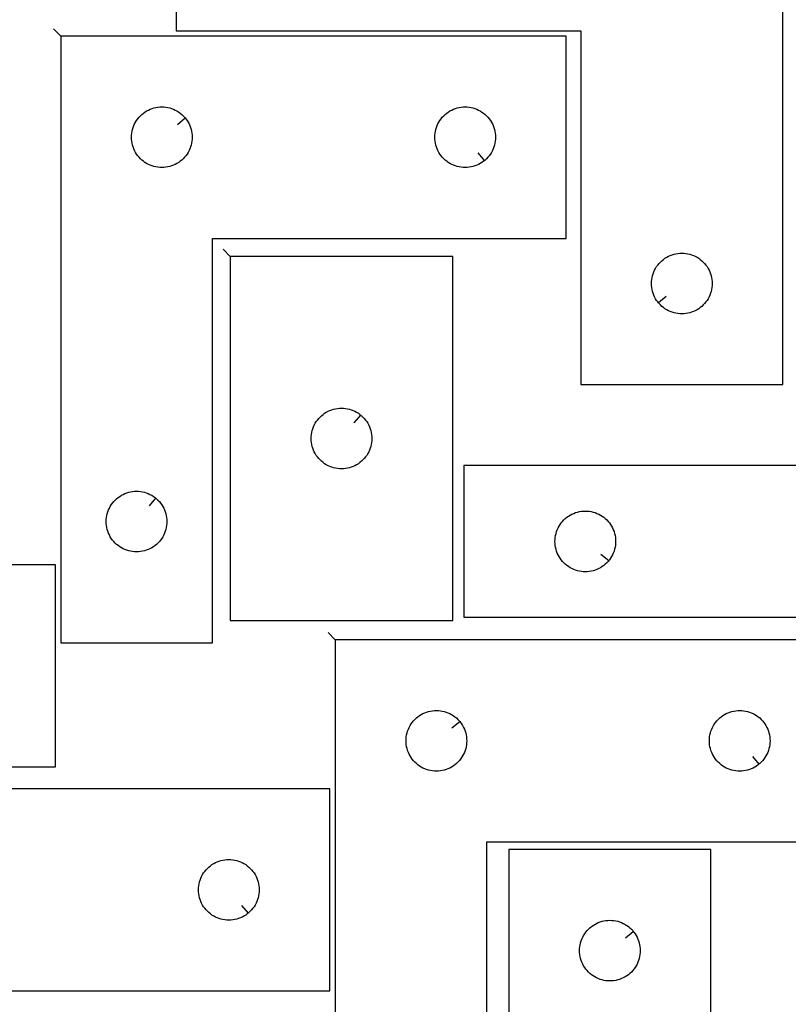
# Model space of a CAD drawing. Header units: millimetres. Extents: x 7 to 1243, y 7 to 1778.
# Tile 14 of 16: x 746 to 974, y 1197 to 1489. Entities that reach past the tile are written whole.
import ezdxf

# ---------------------------------------------------------------- set-up
doc = ezdxf.new("R2010")
doc.units = ezdxf.units.MM
doc.layers.add('CUT', color=7, linetype='CONTINUOUS', true_color=0x000000)
doc.layers.add('LEADIN', color=1, linetype='CONTINUOUS', true_color=0xff0000)

msp = doc.modelspace()

# ---------------------------------------------------------------- linework, layer by layer
at = {"layer": 'CUT'}
for points in [[(972.903629, 1530.625832), (792.903629, 1530.625832), (792.903629, 1485.625832), (912.903629, 1485.625832), (912.903629, 1380.625832), (972.903629, 1380.625832)], [(758.599232, 1484.018223), (758.599232, 1304.018223), (803.599232, 1304.018223), (803.599232, 1424.018223), (908.599232, 1424.018223), (908.599232, 1484.018223)], [(795.552601, 1459.724706), (795.739412, 1459.497076), (796.082459, 1459.018355), (796.393461, 1458.518223), (796.671087, 1457.998822), (796.914148, 1457.462374), (797.121603, 1456.911179), (797.292565, 1456.347595), (797.4263, 1455.774036), (797.522236, 1455.192959), (797.579962, 1454.606852), (797.599232, 1454.018223), (797.579962, 1453.429595), (797.522236, 1452.843488), (797.4263, 1452.26241), (797.292565, 1451.688852), (797.121603, 1451.125268), (796.914148, 1450.574073), (796.671087, 1450.037625), (796.393461, 1449.518223), (796.082459, 1449.018091), (795.739412, 1448.539371), (795.36579, 1448.084111), (794.963193, 1447.654262), (794.533345, 1447.251665), (794.078085, 1446.878043), (793.599364, 1446.534997), (793.099232, 1446.223995), (792.57983, 1445.946369), (792.043383, 1445.703308), (791.492187, 1445.495852), (790.928604, 1445.324891), (790.355045, 1445.191156), (789.773968, 1445.09522), (789.18786, 1445.037493), (788.599232, 1445.018223), (788.010604, 1445.037493), (787.424496, 1445.09522), (786.843419, 1445.191156), (786.269861, 1445.324891), (785.706277, 1445.495852), (785.155081, 1445.703308), (784.618634, 1445.946369), (784.099232, 1446.223995), (783.5991, 1446.534997), (783.120379, 1446.878043), (782.66512, 1447.251665), (782.235271, 1447.654262), (781.832674, 1448.084111), (781.459052, 1448.539371), (781.116006, 1449.018091), (780.805004, 1449.518223), (780.527378, 1450.037625), (780.284316, 1450.574073), (780.076861, 1451.125268), (779.9059, 1451.688852), (779.772165, 1452.26241), (779.676228, 1452.843488), (779.618502, 1453.429595), (779.599232, 1454.018223), (779.618502, 1454.606852), (779.676228, 1455.192959), (779.772165, 1455.774036), (779.9059, 1456.347595), (780.076861, 1456.911179), (780.284316, 1457.462374), (780.527378, 1457.998822), (780.805004, 1458.518223), (781.116006, 1459.018355), (781.459052, 1459.497076), (781.832674, 1459.952336), (782.235271, 1460.382184), (782.66512, 1460.784782), (783.120379, 1461.158403), (783.5991, 1461.50145), (784.099232, 1461.812452), (784.618634, 1462.090078), (785.155081, 1462.333139), (785.706277, 1462.540595), (786.269861, 1462.711556), (786.843419, 1462.845291), (787.424496, 1462.941227), (788.010604, 1462.998954), (788.599232, 1463.018223), (789.18786, 1462.998954), (789.773968, 1462.941227), (790.355045, 1462.845291), (790.928604, 1462.711556), (791.492187, 1462.540595), (792.043383, 1462.333139), (792.57983, 1462.090078), (793.099232, 1461.812452), (793.599364, 1461.50145), (794.078085, 1461.158403), (794.533345, 1460.784782), (794.963193, 1460.382184), (795.36579, 1459.952336)], [(884.305715, 1447.064854), (884.078085, 1446.878043), (883.599364, 1446.534997), (883.099232, 1446.223995), (882.57983, 1445.946369), (882.043383, 1445.703308), (881.492187, 1445.495852), (880.928604, 1445.324891), (880.355045, 1445.191156), (879.773968, 1445.09522), (879.18786, 1445.037493), (878.599232, 1445.018223), (878.010604, 1445.037493), (877.424496, 1445.09522), (876.843419, 1445.191156), (876.269861, 1445.324891), (875.706277, 1445.495852), (875.155081, 1445.703308), (874.618634, 1445.946369), (874.099232, 1446.223995), (873.5991, 1446.534997), (873.120379, 1446.878043), (872.66512, 1447.251665), (872.235271, 1447.654262), (871.832674, 1448.084111), (871.459052, 1448.539371), (871.116006, 1449.018091), (870.805004, 1449.518223), (870.527378, 1450.037625), (870.284316, 1450.574073), (870.076861, 1451.125268), (869.9059, 1451.688852), (869.772165, 1452.26241), (869.676228, 1452.843488), (869.618502, 1453.429595), (869.599232, 1454.018223), (869.618502, 1454.606852), (869.676228, 1455.192959), (869.772165, 1455.774036), (869.9059, 1456.347595), (870.076861, 1456.911179), (870.284316, 1457.462374), (870.527378, 1457.998822), (870.805004, 1458.518223), (871.116006, 1459.018355), (871.459052, 1459.497076), (871.832674, 1459.952336), (872.235271, 1460.382184), (872.66512, 1460.784782), (873.120379, 1461.158403), (873.5991, 1461.50145), (874.099232, 1461.812452), (874.618634, 1462.090078), (875.155081, 1462.333139), (875.706277, 1462.540595), (876.269861, 1462.711556), (876.843419, 1462.845291), (877.424496, 1462.941227), (878.010604, 1462.998954), (878.599232, 1463.018223), (879.18786, 1462.998954), (879.773968, 1462.941227), (880.355045, 1462.845291), (880.928604, 1462.711556), (881.492187, 1462.540595), (882.043383, 1462.333139), (882.57983, 1462.090078), (883.099232, 1461.812452), (883.599364, 1461.50145), (884.078085, 1461.158403), (884.533345, 1460.784782), (884.963193, 1460.382184), (885.36579, 1459.952336), (885.739412, 1459.497076), (886.082459, 1459.018355), (886.393461, 1458.518223), (886.671087, 1457.998822), (886.914148, 1457.462374), (887.121603, 1456.911179), (887.292565, 1456.347595), (887.4263, 1455.774036), (887.522236, 1455.192959), (887.579962, 1454.606852), (887.599232, 1454.018223), (887.579962, 1453.429595), (887.522236, 1452.843488), (887.4263, 1452.26241), (887.292565, 1451.688852), (887.121603, 1451.125268), (886.914148, 1450.574073), (886.671087, 1450.037625), (886.393461, 1449.518223), (886.082459, 1449.018091), (885.739412, 1448.539371), (885.36579, 1448.084111), (884.963193, 1447.654262), (884.533345, 1447.251665)], [(935.95026, 1404.91935), (935.763449, 1405.146979), (935.420403, 1405.6257), (935.1094, 1406.125832), (934.831774, 1406.645234), (934.588713, 1407.181681), (934.381258, 1407.732877), (934.210297, 1408.296461), (934.076562, 1408.870019), (933.980625, 1409.451096), (933.922899, 1410.037204), (933.903629, 1410.625832), (933.922899, 1411.21446), (933.980625, 1411.800568), (934.076562, 1412.381645), (934.210297, 1412.955204), (934.381258, 1413.518787), (934.588713, 1414.069983), (934.831774, 1414.60643), (935.1094, 1415.125832), (935.420403, 1415.625964), (935.763449, 1416.104685), (936.137071, 1416.559945), (936.539668, 1416.989793), (936.969517, 1417.39239), (937.424776, 1417.766012), (937.903497, 1418.109059), (938.403629, 1418.420061), (938.923031, 1418.697687), (939.459478, 1418.940748), (940.010674, 1419.148203), (940.574258, 1419.319165), (941.147816, 1419.4529), (941.728893, 1419.548836), (942.315001, 1419.606562), (942.903629, 1419.625832), (943.492257, 1419.606562), (944.078365, 1419.548836), (944.659442, 1419.4529), (945.233001, 1419.319165), (945.796584, 1419.148203), (946.34778, 1418.940748), (946.884227, 1418.697687), (947.403629, 1418.420061), (947.903761, 1418.109059), (948.382482, 1417.766012), (948.837741, 1417.39239), (949.26759, 1416.989793), (949.670187, 1416.559945), (950.043809, 1416.104685), (950.386856, 1415.625964), (950.697858, 1415.125832), (950.975484, 1414.60643), (951.218545, 1414.069983), (951.426, 1413.518787), (951.596962, 1412.955204), (951.730697, 1412.381645), (951.826633, 1411.800568), (951.884359, 1411.21446), (951.903629, 1410.625832), (951.884359, 1410.037204), (951.826633, 1409.451096), (951.730697, 1408.870019), (951.596962, 1408.296461), (951.426, 1407.732877), (951.218545, 1407.181681), (950.975484, 1406.645234), (950.697858, 1406.125832), (950.386856, 1405.6257), (950.043809, 1405.146979), (949.670187, 1404.69172), (949.26759, 1404.261871), (948.837741, 1403.859274), (948.382482, 1403.485652), (947.903761, 1403.142606), (947.403629, 1402.831604), (946.884227, 1402.553978), (946.34778, 1402.310916), (945.796584, 1402.103461), (945.233001, 1401.9325), (944.659442, 1401.798765), (944.078365, 1401.702828), (943.492257, 1401.645102), (942.903629, 1401.625832), (942.315001, 1401.645102), (941.728893, 1401.702828), (941.147816, 1401.798765), (940.574258, 1401.9325), (940.010674, 1402.103461), (939.459478, 1402.310916), (938.923031, 1402.553978), (938.403629, 1402.831604), (937.903497, 1403.142606), (937.424776, 1403.485652), (936.969517, 1403.859274), (936.539668, 1404.261871), (936.137071, 1404.69172)], [(808.911401, 1418.660437), (808.911401, 1310.660437), (874.911401, 1310.660437), (874.911401, 1418.660437)], [(847.617884, 1371.613806), (847.845513, 1371.426996), (848.275362, 1371.024398), (848.677959, 1370.59455), (849.051581, 1370.13929), (849.394628, 1369.660569), (849.70563, 1369.160437), (849.983256, 1368.641035), (850.226317, 1368.104588), (850.433772, 1367.553392), (850.604734, 1366.989809), (850.738469, 1366.41625), (850.834405, 1365.835173), (850.892131, 1365.249065), (850.911401, 1364.660437), (850.892131, 1364.071809), (850.834405, 1363.485702), (850.738469, 1362.904624), (850.604734, 1362.331066), (850.433772, 1361.767482), (850.226317, 1361.216286), (849.983256, 1360.679839), (849.70563, 1360.160437), (849.394628, 1359.660305), (849.051581, 1359.181584), (848.677959, 1358.726325), (848.275362, 1358.296476), (847.845513, 1357.893879), (847.390254, 1357.520257), (846.911533, 1357.177211), (846.411401, 1356.866209), (845.891999, 1356.588583), (845.355552, 1356.345521), (844.804356, 1356.138066), (844.240773, 1355.967105), (843.667214, 1355.83337), (843.086137, 1355.737434), (842.500029, 1355.679707), (841.911401, 1355.660437), (841.322773, 1355.679707), (840.736665, 1355.737434), (840.155588, 1355.83337), (839.58203, 1355.967105), (839.018446, 1356.138066), (838.46725, 1356.345521), (837.930803, 1356.588583), (837.411401, 1356.866209), (836.911269, 1357.177211), (836.432548, 1357.520257), (835.977289, 1357.893879), (835.54744, 1358.296476), (835.144843, 1358.726325), (834.771221, 1359.181584), (834.428175, 1359.660305), (834.117173, 1360.160437), (833.839546, 1360.679839), (833.596485, 1361.216286), (833.38903, 1361.767482), (833.218069, 1362.331066), (833.084334, 1362.904624), (832.988397, 1363.485702), (832.930671, 1364.071809), (832.911401, 1364.660437), (832.930671, 1365.249065), (832.988397, 1365.835173), (833.084334, 1366.41625), (833.218069, 1366.989809), (833.38903, 1367.553392), (833.596485, 1368.104588), (833.839546, 1368.641035), (834.117173, 1369.160437), (834.428175, 1369.660569), (834.771221, 1370.13929), (835.144843, 1370.59455), (835.54744, 1371.024398), (835.977289, 1371.426996), (836.432548, 1371.800617), (836.911269, 1372.143664), (837.411401, 1372.454666), (837.930803, 1372.732292), (838.46725, 1372.975353), (839.018446, 1373.182808), (839.58203, 1373.35377), (840.155588, 1373.487505), (840.736665, 1373.583441), (841.322773, 1373.641168), (841.911401, 1373.660437), (842.500029, 1373.641168), (843.086137, 1373.583441), (843.667214, 1373.487505), (844.240773, 1373.35377), (844.804356, 1373.182808), (845.355552, 1372.975353), (845.891999, 1372.732292), (846.411401, 1372.454666), (846.911533, 1372.143664), (847.390254, 1371.800617)], [(1058.255253, 1356.636819), (878.255253, 1356.636819), (878.255253, 1311.636819), (998.255253, 1311.636819), (998.255253, 1206.636819), (1058.255253, 1206.636819)], [(786.805715, 1346.971593), (787.033345, 1346.784782), (787.463193, 1346.382184), (787.86579, 1345.952336), (788.239412, 1345.497076), (788.582459, 1345.018355), (788.893461, 1344.518223), (789.171087, 1343.998822), (789.414148, 1343.462374), (789.621603, 1342.911179), (789.792565, 1342.347595), (789.9263, 1341.774036), (790.022236, 1341.192959), (790.079962, 1340.606852), (790.099232, 1340.018223), (790.079962, 1339.429595), (790.022236, 1338.843488), (789.9263, 1338.26241), (789.792565, 1337.688852), (789.621603, 1337.125268), (789.414148, 1336.574073), (789.171087, 1336.037625), (788.893461, 1335.518223), (788.582459, 1335.018091), (788.239412, 1334.539371), (787.86579, 1334.084111), (787.463193, 1333.654262), (787.033345, 1333.251665), (786.578085, 1332.878043), (786.099364, 1332.534997), (785.599232, 1332.223995), (785.07983, 1331.946369), (784.543383, 1331.703308), (783.992187, 1331.495852), (783.428604, 1331.324891), (782.855045, 1331.191156), (782.273968, 1331.09522), (781.68786, 1331.037493), (781.099232, 1331.018223), (780.510604, 1331.037493), (779.924496, 1331.09522), (779.343419, 1331.191156), (778.769861, 1331.324891), (778.206277, 1331.495852), (777.655081, 1331.703308), (777.118634, 1331.946369), (776.599232, 1332.223995), (776.0991, 1332.534997), (775.620379, 1332.878043), (775.16512, 1333.251665), (774.735271, 1333.654262), (774.332674, 1334.084111), (773.959052, 1334.539371), (773.616006, 1335.018091), (773.305004, 1335.518223), (773.027378, 1336.037625), (772.784316, 1336.574073), (772.576861, 1337.125268), (772.4059, 1337.688852), (772.272165, 1338.26241), (772.176228, 1338.843488), (772.118502, 1339.429595), (772.099232, 1340.018223), (772.118502, 1340.606852), (772.176228, 1341.192959), (772.272165, 1341.774036), (772.4059, 1342.347595), (772.576861, 1342.911179), (772.784316, 1343.462374), (773.027378, 1343.998822), (773.305004, 1344.518223), (773.616006, 1345.018355), (773.959052, 1345.497076), (774.332674, 1345.952336), (774.735271, 1346.382184), (775.16512, 1346.784782), (775.620379, 1347.158403), (776.0991, 1347.50145), (776.599232, 1347.812452), (777.118634, 1348.090078), (777.655081, 1348.333139), (778.206277, 1348.540595), (778.769861, 1348.711556), (779.343419, 1348.845291), (779.924496, 1348.941227), (780.510604, 1348.998954), (781.099232, 1349.018223), (781.68786, 1348.998954), (782.273968, 1348.941227), (782.855045, 1348.845291), (783.428604, 1348.711556), (783.992187, 1348.540595), (784.543383, 1348.333139), (785.07983, 1348.090078), (785.599232, 1347.812452), (786.099364, 1347.50145), (786.578085, 1347.158403)], [(921.208622, 1328.430336), (921.021811, 1328.202706), (920.619214, 1327.772857), (920.189365, 1327.37026), (919.734105, 1326.996638), (919.255385, 1326.653592), (918.755253, 1326.34259), (918.235851, 1326.064964), (917.699404, 1325.821903), (917.148208, 1325.614447), (916.584624, 1325.443486), (916.011066, 1325.309751), (915.429988, 1325.213815), (914.843881, 1325.156088), (914.255253, 1325.136819), (913.666624, 1325.156088), (913.080517, 1325.213815), (912.49944, 1325.309751), (911.925881, 1325.443486), (911.362297, 1325.614447), (910.811102, 1325.821903), (910.274654, 1326.064964), (909.755253, 1326.34259), (909.255121, 1326.653592), (908.7764, 1326.996638), (908.32114, 1327.37026), (907.891292, 1327.772857), (907.488694, 1328.202706), (907.115073, 1328.657966), (906.772026, 1329.136686), (906.461024, 1329.636819), (906.183398, 1330.15622), (905.940337, 1330.692668), (905.732881, 1331.243863), (905.56192, 1331.807447), (905.428185, 1332.381006), (905.332249, 1332.962083), (905.274522, 1333.54819), (905.255253, 1334.136819), (905.274522, 1334.725447), (905.332249, 1335.311554), (905.428185, 1335.892631), (905.56192, 1336.46619), (905.732881, 1337.029774), (905.940337, 1337.580969), (906.183398, 1338.117417), (906.461024, 1338.636819), (906.772026, 1339.136951), (907.115073, 1339.615671), (907.488694, 1340.070931), (907.891292, 1340.50078), (908.32114, 1340.903377), (908.7764, 1341.276999), (909.255121, 1341.620045), (909.755253, 1341.931047), (910.274654, 1342.208673), (910.811102, 1342.451734), (911.362297, 1342.65919), (911.925881, 1342.830151), (912.49944, 1342.963886), (913.080517, 1343.059822), (913.666624, 1343.117549), (914.255253, 1343.136819), (914.843881, 1343.117549), (915.429988, 1343.059822), (916.011066, 1342.963886), (916.584624, 1342.830151), (917.148208, 1342.65919), (917.699404, 1342.451734), (918.235851, 1342.208673), (918.755253, 1341.931047), (919.255385, 1341.620045), (919.734105, 1341.276999), (920.189365, 1340.903377), (920.619214, 1340.50078), (921.021811, 1340.070931), (921.395433, 1339.615671), (921.738479, 1339.136951), (922.049481, 1338.636819), (922.327107, 1338.117417), (922.570168, 1337.580969), (922.777624, 1337.029774), (922.948585, 1336.46619), (923.08232, 1335.892631), (923.178256, 1335.311554), (923.235983, 1334.725447), (923.255253, 1334.136819), (923.235983, 1333.54819), (923.178256, 1332.962083), (923.08232, 1332.381006), (922.948585, 1331.807447), (922.777624, 1331.243863), (922.570168, 1330.692668), (922.327107, 1330.15622), (922.049481, 1329.636819), (921.738479, 1329.136686), (921.395433, 1328.657966)], [(607.072896, 1327.226964), (607.072896, 1147.226964), (652.072896, 1147.226964), (652.072896, 1267.226964), (757.072896, 1267.226964), (757.072896, 1327.226964)], [(840.067708, 1304.986973), (840.067708, 1124.986973), (885.067708, 1124.986973), (885.067708, 1244.986973), (990.067708, 1244.986973), (990.067708, 1304.986973)], [(877.021077, 1280.693456), (877.207888, 1280.465826), (877.550934, 1279.987105), (877.861936, 1279.486973), (878.139562, 1278.967572), (878.382623, 1278.431124), (878.590079, 1277.879929), (878.76104, 1277.316345), (878.894775, 1276.742786), (878.990711, 1276.161709), (879.048438, 1275.575602), (879.067708, 1274.986973), (879.048438, 1274.398345), (878.990711, 1273.812238), (878.894775, 1273.23116), (878.76104, 1272.657602), (878.590079, 1272.094018), (878.382623, 1271.542823), (878.139562, 1271.006375), (877.861936, 1270.486973), (877.550934, 1269.986841), (877.207888, 1269.508121), (876.834266, 1269.052861), (876.431669, 1268.623012), (876.00182, 1268.220415), (875.54656, 1267.846793), (875.06784, 1267.503747), (874.567708, 1267.192745), (874.048306, 1266.915119), (873.511858, 1266.672058), (872.960663, 1266.464602), (872.397079, 1266.293641), (871.82352, 1266.159906), (871.242443, 1266.06397), (870.656336, 1266.006243), (870.067708, 1265.986973), (869.479079, 1266.006243), (868.892972, 1266.06397), (868.311895, 1266.159906), (867.738336, 1266.293641), (867.174752, 1266.464602), (866.623557, 1266.672058), (866.087109, 1266.915119), (865.567708, 1267.192745), (865.067575, 1267.503747), (864.588855, 1267.846793), (864.133595, 1268.220415), (863.703746, 1268.623012), (863.301149, 1269.052861), (862.927527, 1269.508121), (862.584481, 1269.986841), (862.273479, 1270.486973), (861.995853, 1271.006375), (861.752792, 1271.542823), (861.545336, 1272.094018), (861.374375, 1272.657602), (861.24064, 1273.23116), (861.144704, 1273.812238), (861.086977, 1274.398345), (861.067708, 1274.986973), (861.086977, 1275.575602), (861.144704, 1276.161709), (861.24064, 1276.742786), (861.374375, 1277.316345), (861.545336, 1277.879929), (861.752792, 1278.431124), (861.995853, 1278.967572), (862.273479, 1279.486973), (862.584481, 1279.987105), (862.927527, 1280.465826), (863.301149, 1280.921086), (863.703746, 1281.350934), (864.133595, 1281.753532), (864.588855, 1282.127153), (865.067575, 1282.4702), (865.567708, 1282.781202), (866.087109, 1283.058828), (866.623557, 1283.301889), (867.174752, 1283.509345), (867.738336, 1283.680306), (868.311895, 1283.814041), (868.892972, 1283.909977), (869.479079, 1283.967704), (870.067708, 1283.986973), (870.656336, 1283.967704), (871.242443, 1283.909977), (871.82352, 1283.814041), (872.397079, 1283.680306), (872.960663, 1283.509345), (873.511858, 1283.301889), (874.048306, 1283.058828), (874.567708, 1282.781202), (875.06784, 1282.4702), (875.54656, 1282.127153), (876.00182, 1281.753532), (876.431669, 1281.350934), (876.834266, 1280.921086)], [(965.77419, 1268.033604), (965.54656, 1267.846793), (965.06784, 1267.503747), (964.567708, 1267.192745), (964.048306, 1266.915119), (963.511858, 1266.672058), (962.960663, 1266.464602), (962.397079, 1266.293641), (961.82352, 1266.159906), (961.242443, 1266.06397), (960.656336, 1266.006243), (960.067708, 1265.986973), (959.479079, 1266.006243), (958.892972, 1266.06397), (958.311895, 1266.159906), (957.738336, 1266.293641), (957.174752, 1266.464602), (956.623557, 1266.672058), (956.087109, 1266.915119), (955.567708, 1267.192745), (955.067575, 1267.503747), (954.588855, 1267.846793), (954.133595, 1268.220415), (953.703746, 1268.623012), (953.301149, 1269.052861), (952.927527, 1269.508121), (952.584481, 1269.986841), (952.273479, 1270.486973), (951.995853, 1271.006375), (951.752792, 1271.542823), (951.545336, 1272.094018), (951.374375, 1272.657602), (951.24064, 1273.23116), (951.144704, 1273.812238), (951.086977, 1274.398345), (951.067708, 1274.986973), (951.086977, 1275.575602), (951.144704, 1276.161709), (951.24064, 1276.742786), (951.374375, 1277.316345), (951.545336, 1277.879929), (951.752792, 1278.431124), (951.995853, 1278.967572), (952.273479, 1279.486973), (952.584481, 1279.987105), (952.927527, 1280.465826), (953.301149, 1280.921086), (953.703746, 1281.350934), (954.133595, 1281.753532), (954.588855, 1282.127153), (955.067575, 1282.4702), (955.567708, 1282.781202), (956.087109, 1283.058828), (956.623557, 1283.301889), (957.174752, 1283.509345), (957.738336, 1283.680306), (958.311895, 1283.814041), (958.892972, 1283.909977), (959.479079, 1283.967704), (960.067708, 1283.986973), (960.656336, 1283.967704), (961.242443, 1283.909977), (961.82352, 1283.814041), (962.397079, 1283.680306), (962.960663, 1283.509345), (963.511858, 1283.301889), (964.048306, 1283.058828), (964.567708, 1282.781202), (965.06784, 1282.4702), (965.54656, 1282.127153), (966.00182, 1281.753532), (966.431669, 1281.350934), (966.834266, 1280.921086), (967.207888, 1280.465826), (967.550934, 1279.987105), (967.861936, 1279.486973), (968.139562, 1278.967572), (968.382623, 1278.431124), (968.590079, 1277.879929), (968.76104, 1277.316345), (968.894775, 1276.742786), (968.990711, 1276.161709), (969.048438, 1275.575602), (969.067708, 1274.986973), (969.048438, 1274.398345), (968.990711, 1273.812238), (968.894775, 1273.23116), (968.76104, 1272.657602), (968.590079, 1272.094018), (968.382623, 1271.542823), (968.139562, 1271.006375), (967.861936, 1270.486973), (967.550934, 1269.986841), (967.207888, 1269.508121), (966.834266, 1269.052861), (966.431669, 1268.623012), (966.00182, 1268.220415)], [(688.484608, 1260.784825), (688.484608, 1080.784825), (733.484608, 1080.784825), (733.484608, 1200.784825), (838.484608, 1200.784825), (838.484608, 1260.784825)], [(891.55062, 1092.755826), (1071.55062, 1092.755826), (1071.55062, 1137.755826), (951.55062, 1137.755826), (951.55062, 1242.755826), (891.55062, 1242.755826)], [(814.191091, 1223.831456), (813.963461, 1223.644645), (813.48474, 1223.301598), (812.984608, 1222.990596), (812.465206, 1222.71297), (811.928759, 1222.469909), (811.377563, 1222.262454), (810.81398, 1222.091493), (810.240421, 1221.957757), (809.659344, 1221.861821), (809.073236, 1221.804095), (808.484608, 1221.784825), (807.89598, 1221.804095), (807.309872, 1221.861821), (806.728795, 1221.957757), (806.155237, 1222.091493), (805.591653, 1222.262454), (805.040457, 1222.469909), (804.50401, 1222.71297), (803.984608, 1222.990596), (803.484476, 1223.301598), (803.005755, 1223.644645), (802.550496, 1224.018267), (802.120647, 1224.420864), (801.71805, 1224.850713), (801.344428, 1225.305972), (801.001382, 1225.784693), (800.69038, 1226.284825), (800.412753, 1226.804227), (800.169692, 1227.340674), (799.962237, 1227.89187), (799.791276, 1228.455454), (799.657541, 1229.029012), (799.561604, 1229.610089), (799.503878, 1230.196197), (799.484608, 1230.784825), (799.503878, 1231.373453), (799.561604, 1231.959561), (799.657541, 1232.540638), (799.791276, 1233.114196), (799.962237, 1233.67778), (800.169692, 1234.228976), (800.412753, 1234.765423), (800.69038, 1235.284825), (801.001382, 1235.784957), (801.344428, 1236.263678), (801.71805, 1236.718937), (802.120647, 1237.148786), (802.550496, 1237.551383), (803.005755, 1237.925005), (803.484476, 1238.268051), (803.984608, 1238.579054), (804.50401, 1238.85668), (805.040457, 1239.099741), (805.591653, 1239.307196), (806.155237, 1239.478157), (806.728795, 1239.611892), (807.309872, 1239.707829), (807.89598, 1239.765555), (808.484608, 1239.784825), (809.073236, 1239.765555), (809.659344, 1239.707829), (810.240421, 1239.611892), (810.81398, 1239.478157), (811.377563, 1239.307196), (811.928759, 1239.099741), (812.465206, 1238.85668), (812.984608, 1238.579054), (813.48474, 1238.268051), (813.963461, 1237.925005), (814.41872, 1237.551383), (814.848569, 1237.148786), (815.251166, 1236.718937), (815.624788, 1236.263678), (815.967835, 1235.784957), (816.278837, 1235.284825), (816.556463, 1234.765423), (816.799524, 1234.228976), (817.006979, 1233.67778), (817.177941, 1233.114196), (817.311676, 1232.540638), (817.407612, 1231.959561), (817.465338, 1231.373453), (817.484608, 1230.784825), (817.465338, 1230.196197), (817.407612, 1229.610089), (817.311676, 1229.029012), (817.177941, 1228.455454), (817.006979, 1227.89187), (816.799524, 1227.340674), (816.556463, 1226.804227), (816.278837, 1226.284825), (815.967835, 1225.784693), (815.624788, 1225.305972), (815.251166, 1224.850713), (814.848569, 1224.420864), (814.41872, 1224.018267)], [(928.503989, 1218.462308), (928.6908, 1218.234679), (929.033847, 1217.755958), (929.344849, 1217.255826), (929.622475, 1216.736424), (929.865536, 1216.199977), (930.072991, 1215.648781), (930.243953, 1215.085197), (930.377688, 1214.511639), (930.473624, 1213.930562), (930.53135, 1213.344454), (930.55062, 1212.755826), (930.53135, 1212.167198), (930.473624, 1211.58109), (930.377688, 1211.000013), (930.243953, 1210.426454), (930.072991, 1209.862871), (929.865536, 1209.311675), (929.622475, 1208.775228), (929.344849, 1208.255826), (929.033847, 1207.755694), (928.6908, 1207.276973), (928.317178, 1206.821714), (927.914581, 1206.391865), (927.484732, 1205.989268), (927.029473, 1205.615646), (926.550752, 1205.272599), (926.05062, 1204.961597), (925.531218, 1204.683971), (924.994771, 1204.44091), (924.443575, 1204.233455), (923.879991, 1204.062493), (923.306433, 1203.928758), (922.725356, 1203.832822), (922.139248, 1203.775096), (921.55062, 1203.755826), (920.961992, 1203.775096), (920.375884, 1203.832822), (919.794807, 1203.928758), (919.221249, 1204.062493), (918.657665, 1204.233455), (918.106469, 1204.44091), (917.570022, 1204.683971), (917.05062, 1204.961597), (916.550488, 1205.272599), (916.071767, 1205.615646), (915.616508, 1205.989268), (915.186659, 1206.391865), (914.784062, 1206.821714), (914.41044, 1207.276973), (914.067394, 1207.755694), (913.756391, 1208.255826), (913.478765, 1208.775228), (913.235704, 1209.311675), (913.028249, 1209.862871), (912.857288, 1210.426454), (912.723553, 1211.000013), (912.627616, 1211.58109), (912.56989, 1212.167198), (912.55062, 1212.755826), (912.56989, 1213.344454), (912.627616, 1213.930562), (912.723553, 1214.511639), (912.857288, 1215.085197), (913.028249, 1215.648781), (913.235704, 1216.199977), (913.478765, 1216.736424), (913.756391, 1217.255826), (914.067394, 1217.755958), (914.41044, 1218.234679), (914.784062, 1218.689938), (915.186659, 1219.119787), (915.616508, 1219.522384), (916.071767, 1219.896006), (916.550488, 1220.239052), (917.05062, 1220.550055), (917.570022, 1220.827681), (918.106469, 1221.070742), (918.657665, 1221.278197), (919.221249, 1221.449158), (919.794807, 1221.582893), (920.375884, 1221.67883), (920.961992, 1221.736556), (921.55062, 1221.755826), (922.139248, 1221.736556), (922.725356, 1221.67883), (923.306433, 1221.582893), (923.879991, 1221.449158), (924.443575, 1221.278197), (924.994771, 1221.070742), (925.531218, 1220.827681), (926.05062, 1220.550055), (926.550752, 1220.239052), (927.029473, 1219.896006), (927.484732, 1219.522384), (927.914581, 1219.119787), (928.317178, 1218.689938)]]:
    msp.add_lwpolyline(points, close=True, dxfattribs=at)
at = {"layer": 'LEADIN'}
for p, q in [((756.477912, 1486.139544), (758.599232, 1484.018223)), ((793.23357, 1457.821526), (795.552601, 1459.724706)), ((882.402535, 1449.383886), (884.305715, 1447.064854)), ((806.790081, 1420.781758), (808.911401, 1418.660437)), ((938.269291, 1406.822529), (935.95026, 1404.91935)), ((845.714704, 1369.294775), (847.617884, 1371.613806)), ((784.902535, 1344.652561), (786.805715, 1346.971593)), ((918.88959, 1330.333516), (921.208622, 1328.430336)), ((837.946387, 1307.108294), (840.067708, 1304.986973)), ((874.702045, 1278.790276), (877.021077, 1280.693456)), ((963.87101, 1270.352636), (965.77419, 1268.033604)), ((812.287911, 1226.150487), (814.191091, 1223.831456)), ((926.184958, 1216.559129), (928.503989, 1218.462308))]:
    msp.add_line(p, q, dxfattribs=at)

doc.saveas('drawing.dxf')
